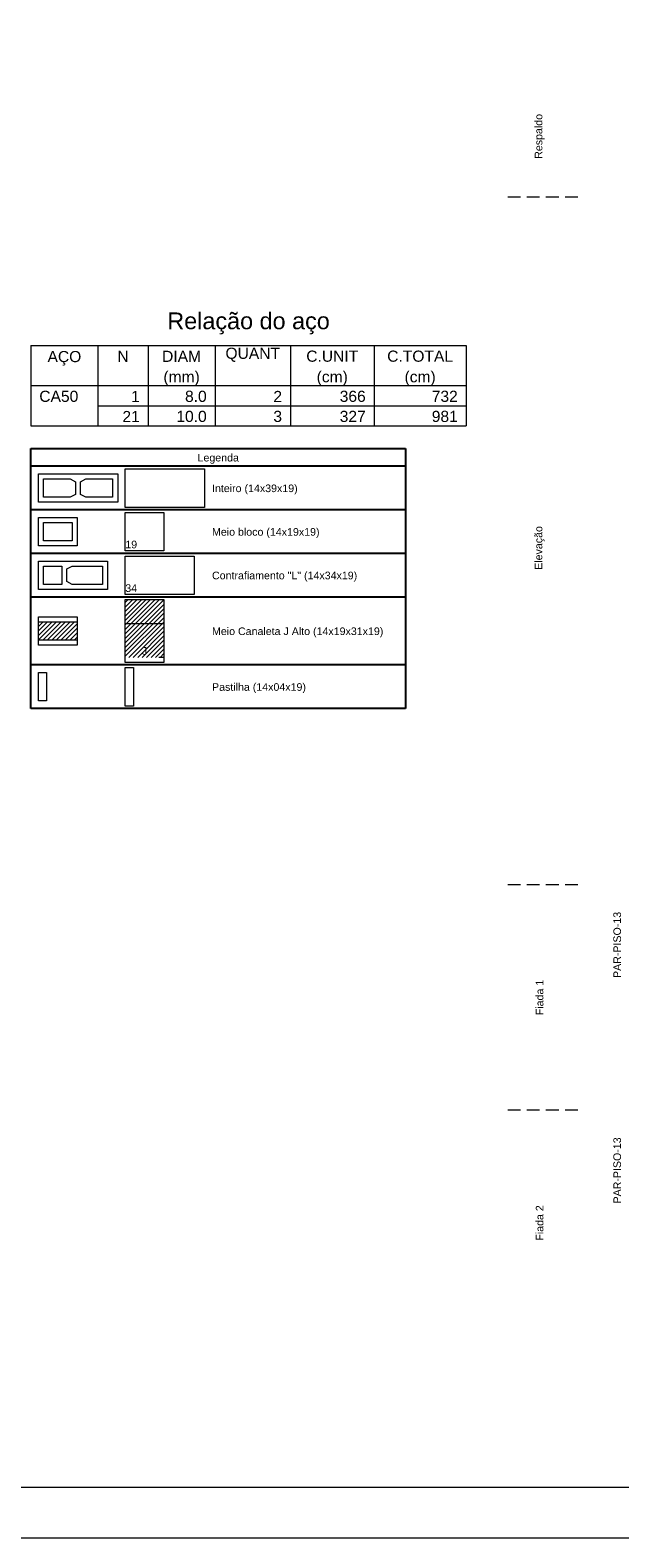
# Model space of a CAD drawing. Header units: millimetres. Extents: x 337 to 624, y -381 to -65.
# Tile 98 of 139: x 359 to 371, y -124 to -95. Entities that reach past the tile are written whole.
import ezdxf

# ---------------------------------------------------------------- set-up
doc = ezdxf.new("R2010")
doc.units = ezdxf.units.MM
doc.header["$MEASUREMENT"] = 0
doc.linetypes.add('Dashed2', pattern=[0.375, 0.25, -0.125])
doc.linetypes.add('DOT', pattern=[6.35, 0, -6.35])
for name, color, linetype, lineweight in [('DI-Tabelas', 7, 'Continuous', 25), ('PA-Graute', 8, 'Continuous', 0), ('PA-Piso', 7, 'Continuous', 20), ('PE-Contrafiamento L', 1, 'Continuous', 13), ('PE-Inteiro', 7, 'Continuous', 5), ('PE-Meio', 1, 'Continuous', 5), ('PE-Meio canaleta J alto', 5, 'Continuous', 5), ('PE-Paredes', 1, 'Continuous', 5), ('PE-Pastilha', 3, 'Continuous', 5), ('PRANCHA 01', 7, 'Continuous', 20), ('Relação do aço', 7, 'Continuous', 0)]:
    doc.layers.add(name, color=color, linetype=linetype, lineweight=lineweight)
doc.styles.add('Arial', font='arial.ttf')
pattern_1 = [(45, (399.743244, -272.3229), (-0.044194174, 0.044194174), [])]

msp = doc.modelspace()

# ---------------------------------------------------------------- hatches: boundary and pattern name
at = {"layer": 'PA-Graute', "linetype": 'Continuous'}
h = msp.add_hatch(dxfattribs=at)
h.set_pattern_fill('ANSI31', color=8, scale=0.5, style=0)
h.set_pattern_definition(pattern_1)
h.paths.add_polyline_path([(360.8132, -105.9567), (361.5732, -105.9567), (361.5732, -107.0967), (360.8132, -107.0967)])
h = msp.add_hatch(dxfattribs=at)
h.set_pattern_fill('ANSI31', color=8, scale=0.5, style=0)
h.set_pattern_definition(pattern_1)
h.paths.add_polyline_path([(359.1032, -106.3967), (359.8632, -106.3967), (359.8632, -106.7567), (359.1032, -106.7567)])

# ---------------------------------------------------------------- linework, layer by layer
at = {"layer": 'DI-Tabelas'}
for p, q in [((358.9532, -103.3267), (358.9532, -102.9777)), ((358.9532, -102.9777), (366.3384, -102.9777)), ((366.3384, -102.9777), (366.3384, -103.3267)), ((366.3384, -103.3267), (358.9532, -103.3267)), ((358.9532, -104.1867), (358.9532, -103.3267)), ((366.3384, -103.3267), (366.3384, -104.1867)), ((360.6632, -104.1867), (358.9532, -104.1867)), ((358.9532, -105.0467), (358.9532, -104.1867)), ((362.3732, -104.1867), (360.6632, -104.1867)), ((366.3384, -104.1867), (362.3732, -104.1867)), ((366.3384, -104.1867), (366.3384, -105.0467)), ((360.6632, -105.0467), (358.9532, -105.0467)), ((358.9532, -105.9067), (358.9532, -105.0467)), ((362.3732, -105.0467), (360.6632, -105.0467)), ((366.3384, -105.0467), (362.3732, -105.0467)), ((366.3384, -105.0467), (366.3384, -105.9067)), ((360.6632, -105.9067), (358.9532, -105.9067)), ((358.9532, -107.2467), (358.9532, -105.9067)), ((362.3732, -105.9067), (360.6632, -105.9067)), ((366.3384, -105.9067), (362.3732, -105.9067)), ((366.3384, -105.9067), (366.3384, -107.2467)), ((360.6632, -107.2467), (358.9532, -107.2467)), ((358.9532, -108.1067), (358.9532, -107.2467)), ((362.3732, -107.2467), (360.6632, -107.2467)), ((366.3384, -107.2467), (362.3732, -107.2467)), ((366.3384, -107.2467), (366.3384, -108.1067)), ((360.6632, -108.1067), (358.9532, -108.1067)), ((362.3732, -108.1067), (360.6632, -108.1067)), ((366.3384, -108.1067), (362.3732, -108.1067))]:
    msp.add_line(p, q, dxfattribs=at)
at = {"layer": 'PA-Piso', "linetype": 'Dashed2'}
for p, q in [((369.7323, -98.0177), (368.2323, -98.0177)), ((369.7323, -111.5827), (368.2323, -111.5827)), ((369.7323, -116.0315), (368.2323, -116.0315))]:
    msp.add_line(p, q, dxfattribs=at)
at = {"layer": 'PE-Contrafiamento L', "linetype": 'Continuous'}
for p, q in [((359.1032, -105.1967), (360.4632, -105.1967)), ((359.1032, -105.7567), (359.1032, -105.1967)), ((360.4632, -105.1967), (360.4632, -105.7567)), ((360.8132, -105.0967), (362.1732, -105.0967)), ((360.8132, -105.8567), (360.8132, -105.0967)), ((362.1732, -105.0967), (362.1732, -105.8567)), ((360.4632, -105.7567), (359.1032, -105.7567)), ((362.1732, -105.8567), (360.8132, -105.8567))]:
    msp.add_line(p, q, dxfattribs=at)
at = {"layer": 'PE-Contrafiamento L', "linetype": 'Continuous', "lineweight": 5}
for p, q in [((359.2032, -105.2967), (359.5632, -105.2967)), ((359.2032, -105.6567), (359.2032, -105.2967)), ((359.5632, -105.2967), (359.5632, -105.6567)), ((359.6632, -105.3527), (359.7672, -105.2967)), ((359.7672, -105.2967), (360.3632, -105.2967)), ((360.3632, -105.2967), (360.3632, -105.6567)), ((359.6632, -105.6007), (359.6632, -105.3527)), ((359.5632, -105.6567), (359.2032, -105.6567)), ((359.7672, -105.6567), (359.6632, -105.6007)), ((360.3632, -105.6567), (359.7672, -105.6567))]:
    msp.add_line(p, q, dxfattribs=at)
at = {"layer": 'PE-Inteiro', "linetype": 'Continuous'}
for p, q in [((359.1032, -103.4767), (360.6632, -103.4767)), ((359.1032, -104.0367), (359.1032, -103.4767)), ((360.6632, -103.4767), (360.6632, -104.0367)), ((360.8132, -103.3767), (362.3732, -103.3767)), ((360.8132, -104.1367), (360.8132, -103.3767)), ((362.3732, -103.3767), (362.3732, -104.1367)), ((360.6632, -104.0367), (359.1032, -104.0367)), ((362.3732, -104.1367), (360.8132, -104.1367))]:
    msp.add_line(p, q, dxfattribs=at)
at = {"layer": 'PE-Inteiro', "linetype": 'Continuous', "lineweight": 5}
for p, q in [((359.2032, -103.5767), (359.7292, -103.5767)), ((359.2032, -103.9367), (359.2032, -103.5767)), ((359.7292, -103.5767), (359.8332, -103.6327)), ((359.8332, -103.6327), (359.8332, -103.8807)), ((359.9332, -103.6327), (360.0372, -103.5767)), ((359.9332, -103.8807), (359.9332, -103.6327)), ((360.0372, -103.5767), (360.5632, -103.5767)), ((360.5632, -103.5767), (360.5632, -103.9367)), ((359.7292, -103.9367), (359.2032, -103.9367)), ((359.8332, -103.8807), (359.7292, -103.9367)), ((360.0372, -103.9367), (359.9332, -103.8807)), ((360.5632, -103.9367), (360.0372, -103.9367))]:
    msp.add_line(p, q, dxfattribs=at)
at = {"layer": 'PE-Meio', "linetype": 'Continuous'}
for p, q in [((359.1032, -104.3367), (359.8632, -104.3367)), ((359.1032, -104.8967), (359.1032, -104.3367)), ((359.8632, -104.3367), (359.8632, -104.8967)), ((360.8132, -104.2367), (361.5732, -104.2367)), ((360.8132, -104.9967), (360.8132, -104.2367)), ((361.5732, -104.2367), (361.5732, -104.9967)), ((359.8632, -104.8967), (359.1032, -104.8967)), ((361.5732, -104.9967), (360.8132, -104.9967))]:
    msp.add_line(p, q, dxfattribs=at)
at = {"layer": 'PE-Meio', "linetype": 'Continuous', "lineweight": 5}
for p, q in [((359.2032, -104.4367), (359.7632, -104.4367)), ((359.2032, -104.7967), (359.2032, -104.4367)), ((359.7632, -104.4367), (359.7632, -104.7967)), ((359.7632, -104.7967), (359.2032, -104.7967))]:
    msp.add_line(p, q, dxfattribs=at)
at = {"layer": 'PE-Meio canaleta J alto', "linetype": 'Continuous'}
for p, q in [((360.8132, -105.9567), (361.5732, -105.9567)), ((360.8132, -107.1967), (360.8132, -105.9567)), ((361.5732, -105.9567), (361.5732, -107.1967)), ((359.1032, -106.2967), (359.8632, -106.2967)), ((359.1032, -106.8567), (359.1032, -106.2967)), ((359.8632, -106.2967), (359.8632, -106.8567)), ((359.8632, -106.8567), (359.1032, -106.8567)), ((361.5732, -107.1967), (360.8132, -107.1967))]:
    msp.add_line(p, q, dxfattribs=at)
at = {"layer": 'PE-Meio canaleta J alto', "color": 5, "linetype": 'DOT', "lineweight": 5}
for p, q in [((360.8132, -105.9567), (361.5732, -105.9567)), ((360.8132, -107.0967), (360.8132, -105.9567)), ((361.5732, -105.9567), (361.5732, -107.0967)), ((361.5732, -107.0967), (360.8132, -107.0967))]:
    msp.add_line(p, q, dxfattribs=at)
at = {"layer": 'PE-Meio canaleta J alto', "linetype": 'Continuous', "lineweight": 5}
for p, q in [((359.1032, -106.3967), (359.8632, -106.3967)), ((359.1032, -106.7567), (359.1032, -106.3967)), ((359.8632, -106.3967), (359.8632, -106.7567)), ((361.5732, -106.4367), (360.8132, -106.4367)), ((359.8632, -106.7567), (359.1032, -106.7567))]:
    msp.add_line(p, q, dxfattribs=at)
at = {"layer": 'PE-Pastilha', "linetype": 'Continuous'}
for p, q in [((360.8132, -107.2967), (360.9732, -107.2967)), ((360.8132, -108.0567), (360.8132, -107.2967)), ((360.9732, -107.2967), (360.9732, -108.0567)), ((359.1032, -107.3967), (359.2632, -107.3967)), ((359.1032, -107.9567), (359.1032, -107.3967)), ((359.2632, -107.3967), (359.2632, -107.9567)), ((359.2632, -107.9567), (359.1032, -107.9567)), ((360.9732, -108.0567), (360.8132, -108.0567))]:
    msp.add_line(p, q, dxfattribs=at)
at = {"layer": 'PRANCHA 01'}
msp.add_lwpolyline([(337.4312, -124.4682), (421.5312, -124.4682), (421.5312, -65.0682), (337.4312, -65.0682), (337.4312, -124.4682)], dxfattribs=at)
msp.add_lwpolyline([(339.9312, -123.4682), (420.5312, -123.4682), (420.5312, -66.0682), (339.9312, -66.0682)], close=True, dxfattribs=at)
at = {"layer": 'Relação do aço'}
for p, q in [((358.9532, -100.9437), (367.5332, -100.9437)), ((358.9532, -100.9437), (358.9532, -101.7357)), ((360.2732, -100.9437), (360.2732, -101.7357)), ((361.2632, -100.9437), (361.2632, -101.7357)), ((362.5832, -100.9437), (362.5832, -101.7357)), ((364.0682, -100.9437), (364.0682, -101.7357)), ((365.7182, -100.9437), (365.7182, -101.7357)), ((367.5332, -100.9437), (367.5332, -101.7357)), ((358.9532, -101.7357), (367.5332, -101.7357)), ((358.9532, -101.7357), (367.5332, -101.7357)), ((358.9532, -101.7357), (358.9532, -102.5277)), ((360.2732, -101.7357), (360.2732, -102.5277)), ((361.2632, -101.7357), (361.2632, -102.5277)), ((362.5832, -101.7357), (362.5832, -102.5277)), ((364.0682, -101.7357), (364.0682, -102.5277)), ((365.7182, -101.7357), (365.7182, -102.5277)), ((367.5332, -101.7357), (367.5332, -102.5277)), ((360.2732, -102.1317), (367.5332, -102.1317)), ((358.9532, -102.5277), (367.5332, -102.5277))]:
    msp.add_line(p, q, dxfattribs=at)

# ---------------------------------------------------------------- texts
at = {"layer": 'DI-Tabelas', "char_height": 0.15, "line_spacing_factor": 0.6, "style": 'Arial'}
for s, insert, width, attachment_point in [('Legenda', (362.6458, -103.2767), 1.631021, 8), ('Inteiro (14x39x19)', (362.5232, -103.8812), 3.377058, 7), ('Meio bloco (14x19x19)', (362.5232, -104.7412), 4.239101, 7), ('Contrafiamento "L" (14x34x19)', (362.5232, -105.6012), 5.724466, 7), ('Meio Canaleta J Alto (14x19x31x19)', (362.5232, -106.7012), 6.754802, 7), ('Pastilha (14x04x19)', (362.5232, -107.8012), 3.703582, 7)]:
    msp.add_mtext(s, dxfattribs=dict(at, insert=insert, width=width, attachment_point=attachment_point))
at = {"layer": 'PE-Contrafiamento L', "insert": (360.8136, -105.8072), "char_height": 0.15, "width": 0.466006, "attachment_point": 7, "line_spacing_factor": 0.6, "style": 'Arial'}
msp.add_mtext('34', dxfattribs=at)
at = {"layer": 'PE-Meio', "insert": (360.8136, -104.9472), "char_height": 0.15, "width": 0.466006, "attachment_point": 7, "line_spacing_factor": 0.6, "style": 'Arial'}
msp.add_mtext('19', dxfattribs=at)
at = {"layer": 'PE-Meio canaleta J alto', "insert": (361.1932, -107.0472), "char_height": 0.15, "width": 0.20968, "attachment_point": 8, "line_spacing_factor": 0.6, "style": 'Arial'}
msp.add_mtext('J', dxfattribs=at)
at = {"layer": 'PE-Paredes', "char_height": 0.15, "rotation": 90.00021, "line_spacing_factor": 0.9, "style": 'Arial'}
for s, insert, width, attachment_point in [('Respaldo', (368.9823, -96.8177), 1.810503, 5), ('Elevação', (368.9823, -104.9377), 1.764085, 5), ('PAR-PISO-13', (370.5878, -113.4221), 2.648765, 7), ('Fiada 1', (368.9823, -113.8071), 1.437561, 5), ('PAR-PISO-13', (370.5878, -117.8709), 2.648765, 7), ('Fiada 2', (368.9823, -118.2559), 1.437561, 5)]:
    msp.add_mtext(s, dxfattribs=dict(at, insert=insert, width=width, attachment_point=attachment_point))
at = {"layer": 'Relação do aço', "line_spacing_factor": 0.9, "style": 'Arial'}
for s, insert, char_height, width, attachment_point in [('Relação do aço', (363.2432, -100.7237), 0.33, 6.406326, 8), ('AÇO', (359.6132, -101.3397), 0.22, 1.332409, 8), ('N', (360.7682, -101.2671), 0.22, 0.444024, 8), ('DIAM', (361.9232, -101.2671), 0.22, 1.536982, 8), ('QUANT', (363.3257, -101.2671), 0.22, 2.152043, 8), ('C.UNIT', (364.8932, -101.2671), 0.22, 2.049085, 8), ('C.TOTAL', (366.6257, -101.2671), 0.22, 2.596067, 8), ('(mm)', (361.9232, -101.7357), 0.22, 1.433354, 8), ('(cm)', (364.8932, -101.7357), 0.22, 1.22878, 8), ('(cm)', (366.6257, -101.7357), 0.22, 1.22878, 8), ('CA50', (359.1182, -102.0591), 0.22, 1.537652, 7), ('1', (361.0982, -102.0591), 0.22, 0.341738, 9), ('8.0', (362.4182, -102.0591), 0.22, 0.854177, 9), ('2', (363.9032, -102.0591), 0.22, 0.341738, 9), ('366', (365.5532, -102.0591), 0.22, 1.025213, 9), ('732', (367.3682, -102.0591), 0.22, 1.025213, 9), ('21', (361.0982, -102.4551), 0.22, 0.683476, 9), ('10.0', (362.4182, -102.4551), 0.22, 1.195915, 9), ('3', (363.9032, -102.4551), 0.22, 0.341738, 9), ('327', (365.5532, -102.4551), 0.22, 1.025213, 9), ('981', (367.3682, -102.4551), 0.22, 1.025213, 9)]:
    msp.add_mtext(s, dxfattribs=dict(at, insert=insert, char_height=char_height, width=width, attachment_point=attachment_point))

doc.saveas('drawing.dxf')
